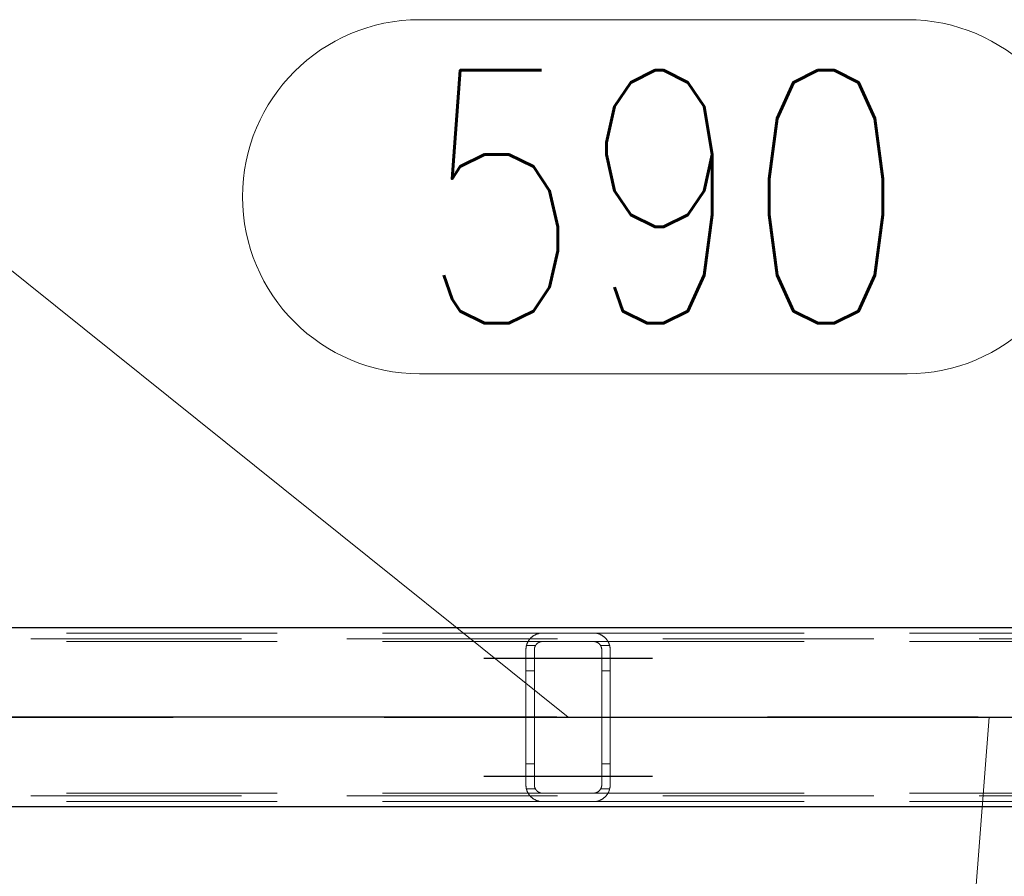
# Model space of a CAD drawing. Header units: millimetres. Extents: x -851 to 2, y 9346 to 10016.
# Tile 212 of 256: x -770 to -759, y 9760 to 9770. Entities that reach past the tile are written whole.
import ezdxf

# ---------------------------------------------------------------- set-up
doc = ezdxf.new("R2010")
doc.units = ezdxf.units.MM
doc.header["$LTSCALE"] = 10
doc.linetypes.add('HIDDEN', pattern=[0.375, 0.25, -0.125])
doc.linetypes.add('MITTE', pattern=[2, 1.25, -0.25, 0.25, -0.25])
for name, color, linetype, lineweight in [('PS_Hidden', 2, 'HIDDEN', 9), ('PS_Pos', 1, 'Continuous', 15), ('PS_Shape', 161, 'Continuous', 30), ('PS_SOLID', 7, 'Continuous', 30)]:
    doc.layers.add(name, color=color, linetype=linetype, lineweight=lineweight)
doc.layers.add('PS_Mid', color=5, linetype='MITTE')
doc.styles.add('simplex', font='simplex.shx', dxfattribs={"width": 0.75})

# ---------------------------------------------------------------- blocks, each defined once
blk = doc.blocks.new('*X547')
at = {"layer": 'PS_Hidden', "color": 2, "linetype": 'HIDDEN'}
for p, q in [((-773.568, 9762.575), (-764.168, 9762.575)), ((-764.296, 9762.529), (-764.292, 9762.532)), ((-764.292, 9762.532), (-764.289, 9762.535)), ((-764.289, 9762.535), (-764.285, 9762.537)), ((-764.285, 9762.537), (-764.281, 9762.54)), ((-764.281, 9762.54), (-764.277, 9762.543)), ((-764.277, 9762.543), (-764.273, 9762.545)), ((-764.273, 9762.545), (-764.268, 9762.548)), ((-764.268, 9762.548), (-764.264, 9762.55)), ((-764.264, 9762.55), (-764.259, 9762.553)), ((-764.259, 9762.553), (-764.255, 9762.555)), ((-764.255, 9762.555), (-764.25, 9762.558)), ((-764.25, 9762.558), (-764.245, 9762.56)), ((-764.245, 9762.56), (-764.24, 9762.562)), ((-764.24, 9762.562), (-764.234, 9762.564)), ((-764.234, 9762.564), (-764.229, 9762.566)), ((-764.229, 9762.566), (-764.223, 9762.567)), ((-764.223, 9762.567), (-764.218, 9762.569)), ((-764.218, 9762.569), (-764.211, 9762.57)), ((-764.211, 9762.57), (-764.205, 9762.572)), ((-764.205, 9762.572), (-764.198, 9762.573)), ((-764.198, 9762.573), (-764.191, 9762.574)), ((-764.191, 9762.574), (-764.183, 9762.574)), ((-764.183, 9762.574), (-764.176, 9762.575)), ((-764.176, 9762.575), (-764.168, 9762.575)), ((-764.168, 9762.575), (-763.568, 9762.575)), ((-764.168, 9762.575), (-764.168, 9762.575)), ((-763.568, 9762.575), (-763.561, 9762.575)), ((-763.568, 9762.575), (-754.168, 9762.575)), ((-763.561, 9762.575), (-763.554, 9762.574)), ((-763.554, 9762.574), (-763.547, 9762.574)), ((-763.547, 9762.574), (-763.54, 9762.573)), ((-763.54, 9762.573), (-763.533, 9762.572)), ((-763.533, 9762.572), (-763.526, 9762.57)), ((-763.526, 9762.57), (-763.519, 9762.569)), ((-763.519, 9762.569), (-763.513, 9762.567)), ((-763.513, 9762.567), (-763.507, 9762.565)), ((-763.507, 9762.565), (-763.502, 9762.564)), ((-763.502, 9762.564), (-763.497, 9762.562)), ((-763.497, 9762.562), (-763.492, 9762.56)), ((-763.492, 9762.56), (-763.487, 9762.557)), ((-763.487, 9762.557), (-763.482, 9762.555)), ((-763.482, 9762.555), (-763.477, 9762.553)), ((-763.477, 9762.553), (-763.472, 9762.55)), ((-763.472, 9762.55), (-763.468, 9762.548)), ((-763.468, 9762.548), (-763.463, 9762.545)), ((-763.463, 9762.545), (-763.459, 9762.542)), ((-763.459, 9762.542), (-763.455, 9762.539)), ((-763.455, 9762.539), (-763.451, 9762.536)), ((-763.451, 9762.536), (-763.447, 9762.534)), ((-763.447, 9762.534), (-763.443, 9762.531)), ((-763.443, 9762.531), (-763.439, 9762.528)), ((-486.492, 9762.505), (-781.692, 9762.505)), ((-773.568, 9762.475), (-764.168, 9762.475)), ((-764.365, 9762.413), (-764.364, 9762.418)), ((-764.365, 9762.409), (-764.365, 9762.413)), ((-764.364, 9762.418), (-764.363, 9762.423)), ((-764.363, 9762.423), (-764.361, 9762.427)), ((-764.255, 9762.425), (-764.362, 9762.425)), ((-764.361, 9762.427), (-764.36, 9762.432)), ((-764.36, 9762.432), (-764.359, 9762.436)), ((-764.359, 9762.436), (-764.357, 9762.441)), ((-764.357, 9762.441), (-764.356, 9762.445)), ((-764.356, 9762.445), (-764.354, 9762.45)), ((-764.354, 9762.45), (-764.352, 9762.454)), ((-764.352, 9762.454), (-764.35, 9762.458)), ((-764.35, 9762.458), (-764.348, 9762.463)), ((-764.348, 9762.463), (-764.346, 9762.467)), ((-764.346, 9762.467), (-764.344, 9762.471)), ((-764.344, 9762.471), (-764.342, 9762.475)), ((-764.342, 9762.475), (-764.339, 9762.479)), ((-764.339, 9762.479), (-764.337, 9762.483)), ((-764.337, 9762.483), (-764.334, 9762.486)), ((-764.334, 9762.486), (-764.332, 9762.49)), ((-764.332, 9762.49), (-764.329, 9762.494)), ((-764.329, 9762.494), (-764.326, 9762.497)), ((-764.326, 9762.497), (-764.324, 9762.501)), ((-764.324, 9762.501), (-764.321, 9762.504)), ((-764.321, 9762.504), (-764.318, 9762.508)), ((-764.318, 9762.508), (-764.315, 9762.511)), ((-764.315, 9762.511), (-764.312, 9762.514)), ((-764.312, 9762.514), (-764.309, 9762.517)), ((-764.309, 9762.517), (-764.305, 9762.521)), ((-764.305, 9762.521), (-764.302, 9762.524)), ((-764.302, 9762.524), (-764.299, 9762.526)), ((-764.299, 9762.526), (-764.296, 9762.529)), ((-764.26, 9762.415), (-764.261, 9762.412)), ((-764.259, 9762.417), (-764.26, 9762.415)), ((-764.258, 9762.419), (-764.259, 9762.417)), ((-764.257, 9762.421), (-764.258, 9762.419)), ((-764.256, 9762.423), (-764.257, 9762.421)), ((-764.255, 9762.425), (-764.256, 9762.423)), ((-764.254, 9762.427), (-764.255, 9762.425)), ((-764.253, 9762.429), (-764.254, 9762.427)), ((-764.251, 9762.431), (-764.253, 9762.429)), ((-764.25, 9762.433), (-764.251, 9762.431)), ((-764.249, 9762.434), (-764.25, 9762.433)), ((-764.247, 9762.436), (-764.249, 9762.434)), ((-764.246, 9762.438), (-764.247, 9762.436)), ((-764.244, 9762.44), (-764.246, 9762.438)), ((-764.243, 9762.442), (-764.244, 9762.44)), ((-764.241, 9762.443), (-764.243, 9762.442)), ((-764.24, 9762.445), (-764.241, 9762.443)), ((-764.238, 9762.447), (-764.24, 9762.445)), ((-764.236, 9762.448), (-764.238, 9762.447)), ((-764.234, 9762.45), (-764.236, 9762.448)), ((-764.233, 9762.452), (-764.234, 9762.45)), ((-764.231, 9762.453), (-764.233, 9762.452)), ((-764.229, 9762.455), (-764.231, 9762.453)), ((-764.227, 9762.456), (-764.229, 9762.455)), ((-764.225, 9762.457), (-764.227, 9762.456)), ((-764.223, 9762.459), (-764.225, 9762.457)), ((-764.22, 9762.46), (-764.223, 9762.459)), ((-764.218, 9762.462), (-764.22, 9762.46)), ((-764.216, 9762.463), (-764.218, 9762.462)), ((-764.213, 9762.464), (-764.216, 9762.463)), ((-764.211, 9762.466), (-764.213, 9762.464)), ((-764.208, 9762.467), (-764.211, 9762.466)), ((-764.205, 9762.468), (-764.208, 9762.467)), ((-764.203, 9762.469), (-764.205, 9762.468)), ((-764.2, 9762.47), (-764.203, 9762.469)), ((-764.197, 9762.471), (-764.2, 9762.47)), ((-764.194, 9762.472), (-764.197, 9762.471)), ((-764.191, 9762.472), (-764.194, 9762.472)), ((-764.188, 9762.473), (-764.191, 9762.472)), ((-764.185, 9762.474), (-764.188, 9762.473)), ((-764.182, 9762.474), (-764.185, 9762.474)), ((-764.178, 9762.474), (-764.182, 9762.474)), ((-764.175, 9762.475), (-764.178, 9762.474)), ((-764.172, 9762.475), (-764.175, 9762.475)), ((-764.168, 9762.475), (-764.172, 9762.475)), ((-763.568, 9762.475), (-764.168, 9762.475)), ((-763.565, 9762.475), (-763.568, 9762.475)), ((-763.568, 9762.475), (-763.568, 9762.475)), ((-763.568, 9762.475), (-754.168, 9762.475)), ((-763.562, 9762.475), (-763.565, 9762.475)), ((-763.559, 9762.474), (-763.562, 9762.475)), ((-763.555, 9762.474), (-763.559, 9762.474)), ((-763.552, 9762.474), (-763.555, 9762.474)), ((-763.549, 9762.473), (-763.552, 9762.474)), ((-763.545, 9762.472), (-763.549, 9762.473)), ((-763.542, 9762.471), (-763.545, 9762.472)), ((-763.539, 9762.47), (-763.542, 9762.471)), ((-763.536, 9762.47), (-763.539, 9762.47)), ((-763.533, 9762.469), (-763.536, 9762.47)), ((-763.531, 9762.468), (-763.533, 9762.469)), ((-763.528, 9762.466), (-763.531, 9762.468)), ((-763.525, 9762.465), (-763.528, 9762.466)), ((-763.523, 9762.464), (-763.525, 9762.465)), ((-763.52, 9762.463), (-763.523, 9762.464)), ((-763.518, 9762.461), (-763.52, 9762.463)), ((-763.515, 9762.46), (-763.518, 9762.461)), ((-763.513, 9762.458), (-763.515, 9762.46)), ((-763.511, 9762.457), (-763.513, 9762.458)), ((-763.509, 9762.455), (-763.511, 9762.457)), ((-763.507, 9762.453), (-763.509, 9762.455)), ((-763.505, 9762.452), (-763.507, 9762.453)), ((-763.503, 9762.45), (-763.505, 9762.452)), ((-763.501, 9762.449), (-763.503, 9762.45)), ((-763.499, 9762.447), (-763.501, 9762.449)), ((-763.497, 9762.445), (-763.499, 9762.447)), ((-763.496, 9762.444), (-763.497, 9762.445)), ((-763.494, 9762.442), (-763.496, 9762.444)), ((-763.493, 9762.44), (-763.494, 9762.442)), ((-763.491, 9762.438), (-763.493, 9762.44)), ((-763.49, 9762.437), (-763.491, 9762.438)), ((-763.488, 9762.435), (-763.49, 9762.437)), ((-763.487, 9762.433), (-763.488, 9762.435)), ((-763.486, 9762.431), (-763.487, 9762.433)), ((-763.484, 9762.429), (-763.486, 9762.431)), ((-763.483, 9762.427), (-763.484, 9762.429)), ((-763.482, 9762.425), (-763.483, 9762.427)), ((-763.481, 9762.423), (-763.482, 9762.425)), ((-763.375, 9762.425), (-763.482, 9762.425)), ((-763.48, 9762.421), (-763.481, 9762.423)), ((-763.479, 9762.419), (-763.48, 9762.421)), ((-763.478, 9762.417), (-763.479, 9762.419)), ((-763.477, 9762.415), (-763.478, 9762.417)), ((-763.476, 9762.413), (-763.477, 9762.415)), ((-763.475, 9762.411), (-763.476, 9762.413)), ((-763.439, 9762.528), (-763.436, 9762.525)), ((-763.436, 9762.525), (-763.432, 9762.522)), ((-763.432, 9762.522), (-763.429, 9762.519)), ((-763.429, 9762.519), (-763.426, 9762.515)), ((-763.426, 9762.515), (-763.423, 9762.512)), ((-763.423, 9762.512), (-763.42, 9762.509)), ((-763.42, 9762.509), (-763.417, 9762.506)), ((-763.417, 9762.506), (-763.414, 9762.503)), ((-763.414, 9762.503), (-763.412, 9762.499)), ((-763.412, 9762.499), (-763.409, 9762.496)), ((-763.409, 9762.496), (-763.406, 9762.492)), ((-763.406, 9762.492), (-763.404, 9762.488)), ((-763.404, 9762.488), (-763.401, 9762.485)), ((-763.401, 9762.485), (-763.399, 9762.481)), ((-763.399, 9762.481), (-763.396, 9762.477)), ((-763.396, 9762.477), (-763.394, 9762.473)), ((-763.394, 9762.473), (-763.392, 9762.469)), ((-763.392, 9762.469), (-763.39, 9762.465)), ((-763.39, 9762.465), (-763.388, 9762.461)), ((-763.388, 9762.461), (-763.386, 9762.457)), ((-763.386, 9762.457), (-763.384, 9762.452)), ((-763.384, 9762.452), (-763.382, 9762.448)), ((-763.382, 9762.448), (-763.381, 9762.444)), ((-763.381, 9762.444), (-763.379, 9762.439)), ((-763.379, 9762.439), (-763.378, 9762.435)), ((-763.378, 9762.435), (-763.376, 9762.43)), ((-763.376, 9762.43), (-763.375, 9762.426)), ((-763.375, 9762.426), (-763.374, 9762.421)), ((-763.374, 9762.421), (-763.373, 9762.417)), ((-763.373, 9762.417), (-763.372, 9762.412)), ((-764.368, 9762.39), (-764.367, 9762.394)), ((-764.368, 9762.385), (-764.368, 9762.39)), ((-764.368, 9762.38), (-764.368, 9762.385)), ((-764.368, 9762.375), (-764.368, 9762.38)), ((-764.368, 9760.775), (-764.368, 9762.375)), ((-764.367, 9762.399), (-764.366, 9762.404)), ((-764.367, 9762.394), (-764.367, 9762.399)), ((-764.366, 9762.404), (-764.365, 9762.409)), ((-764.267, 9762.388), (-764.268, 9762.386)), ((-764.268, 9762.386), (-764.268, 9762.384)), ((-764.268, 9762.384), (-764.268, 9762.382)), ((-764.268, 9762.382), (-764.268, 9762.379)), ((-764.268, 9762.379), (-764.268, 9762.377)), ((-764.268, 9762.377), (-764.268, 9762.375)), ((-764.268, 9762.375), (-764.268, 9762.375)), ((-764.268, 9762.375), (-764.268, 9760.775)), ((-764.266, 9762.395), (-764.267, 9762.393)), ((-764.267, 9762.393), (-764.267, 9762.39)), ((-764.267, 9762.39), (-764.267, 9762.388)), ((-764.265, 9762.399), (-764.266, 9762.397)), ((-764.266, 9762.397), (-764.266, 9762.395)), ((-764.264, 9762.404), (-764.265, 9762.402)), ((-764.265, 9762.402), (-764.265, 9762.399)), ((-764.263, 9762.406), (-764.264, 9762.404)), ((-764.262, 9762.41), (-764.263, 9762.408)), ((-764.263, 9762.408), (-764.263, 9762.406)), ((-764.261, 9762.412), (-764.262, 9762.41)), ((-763.474, 9762.409), (-763.475, 9762.411)), ((-763.474, 9762.407), (-763.474, 9762.409)), ((-763.473, 9762.405), (-763.474, 9762.407)), ((-763.472, 9762.403), (-763.473, 9762.405)), ((-763.472, 9762.401), (-763.472, 9762.403)), ((-763.471, 9762.398), (-763.472, 9762.401)), ((-763.471, 9762.396), (-763.471, 9762.398)), ((-763.47, 9762.394), (-763.471, 9762.396)), ((-763.47, 9762.392), (-763.47, 9762.394)), ((-763.47, 9762.39), (-763.47, 9762.392)), ((-763.469, 9762.388), (-763.47, 9762.39)), ((-763.469, 9762.385), (-763.469, 9762.388)), ((-763.469, 9762.383), (-763.469, 9762.385)), ((-763.469, 9762.381), (-763.469, 9762.383)), ((-763.468, 9762.379), (-763.469, 9762.381)), ((-763.468, 9762.377), (-763.468, 9762.379)), ((-763.468, 9762.375), (-763.468, 9762.377)), ((-763.468, 9760.775), (-763.468, 9762.375)), ((-763.372, 9762.412), (-763.371, 9762.407)), ((-763.371, 9762.407), (-763.37, 9762.403)), ((-763.37, 9762.403), (-763.37, 9762.398)), ((-763.37, 9762.398), (-763.369, 9762.394)), ((-763.369, 9762.394), (-763.369, 9762.389)), ((-763.369, 9762.389), (-763.369, 9762.384)), ((-763.369, 9762.384), (-763.368, 9762.38)), ((-763.368, 9762.38), (-763.368, 9762.375)), ((-763.368, 9762.375), (-763.368, 9762.375)), ((-763.368, 9762.375), (-763.368, 9760.775)), ((-764.268, 9762.125), (-764.368, 9762.125)), ((-763.368, 9762.125), (-763.468, 9762.125)), ((-764.268, 9761.025), (-764.368, 9761.025)), ((-763.368, 9761.025), (-763.468, 9761.025)), ((-773.568, 9760.675), (-764.168, 9760.675)), ((-764.368, 9760.77), (-764.368, 9760.775)), ((-764.368, 9760.775), (-764.368, 9760.775)), ((-764.368, 9760.765), (-764.368, 9760.77)), ((-764.368, 9760.76), (-764.368, 9760.765)), ((-764.367, 9760.755), (-764.368, 9760.76)), ((-764.367, 9760.751), (-764.367, 9760.755)), ((-764.366, 9760.746), (-764.367, 9760.751)), ((-764.365, 9760.741), (-764.366, 9760.746)), ((-764.365, 9760.736), (-764.365, 9760.741)), ((-764.364, 9760.732), (-764.365, 9760.736)), ((-764.363, 9760.727), (-764.364, 9760.732)), ((-764.361, 9760.722), (-764.363, 9760.727)), ((-764.255, 9760.725), (-764.362, 9760.725)), ((-764.36, 9760.718), (-764.361, 9760.722)), ((-764.359, 9760.713), (-764.36, 9760.718)), ((-764.357, 9760.709), (-764.359, 9760.713)), ((-764.356, 9760.704), (-764.357, 9760.709)), ((-764.354, 9760.7), (-764.356, 9760.704)), ((-764.352, 9760.696), (-764.354, 9760.7)), ((-764.35, 9760.691), (-764.352, 9760.696)), ((-764.348, 9760.687), (-764.35, 9760.691)), ((-764.346, 9760.683), (-764.348, 9760.687)), ((-764.344, 9760.679), (-764.346, 9760.683)), ((-764.342, 9760.675), (-764.344, 9760.679)), ((-764.339, 9760.671), (-764.342, 9760.675)), ((-764.337, 9760.667), (-764.339, 9760.671)), ((-764.334, 9760.663), (-764.337, 9760.667)), ((-764.332, 9760.66), (-764.334, 9760.663)), ((-764.268, 9760.775), (-764.268, 9760.773)), ((-764.268, 9760.773), (-764.268, 9760.77)), ((-764.268, 9760.77), (-764.268, 9760.768)), ((-764.268, 9760.768), (-764.268, 9760.766)), ((-764.268, 9760.766), (-764.268, 9760.764)), ((-764.268, 9760.764), (-764.267, 9760.762)), ((-764.267, 9760.762), (-764.267, 9760.759)), ((-764.267, 9760.759), (-764.267, 9760.757)), ((-764.267, 9760.757), (-764.266, 9760.755)), ((-764.266, 9760.755), (-764.266, 9760.753)), ((-764.266, 9760.753), (-764.265, 9760.75)), ((-764.265, 9760.75), (-764.265, 9760.748)), ((-764.265, 9760.748), (-764.264, 9760.746)), ((-764.264, 9760.746), (-764.263, 9760.744)), ((-764.263, 9760.744), (-764.263, 9760.742)), ((-764.263, 9760.742), (-764.262, 9760.74)), ((-764.262, 9760.74), (-764.261, 9760.737)), ((-764.261, 9760.737), (-764.26, 9760.735)), ((-764.26, 9760.735), (-764.259, 9760.733)), ((-764.259, 9760.733), (-764.258, 9760.731)), ((-764.258, 9760.731), (-764.257, 9760.729)), ((-764.257, 9760.729), (-764.256, 9760.727)), ((-764.256, 9760.727), (-764.255, 9760.725)), ((-764.255, 9760.725), (-764.254, 9760.723)), ((-764.254, 9760.723), (-764.253, 9760.721)), ((-764.253, 9760.721), (-764.251, 9760.719)), ((-764.251, 9760.719), (-764.25, 9760.717)), ((-764.25, 9760.717), (-764.249, 9760.715)), ((-764.249, 9760.715), (-764.247, 9760.713)), ((-764.247, 9760.713), (-764.246, 9760.712)), ((-764.246, 9760.712), (-764.244, 9760.71)), ((-764.244, 9760.71), (-764.243, 9760.708)), ((-764.243, 9760.708), (-764.241, 9760.706)), ((-764.241, 9760.706), (-764.24, 9760.705)), ((-764.24, 9760.705), (-764.238, 9760.703)), ((-764.238, 9760.703), (-764.236, 9760.701)), ((-764.236, 9760.701), (-764.234, 9760.7)), ((-764.234, 9760.7), (-764.233, 9760.698)), ((-764.233, 9760.698), (-764.231, 9760.697)), ((-764.231, 9760.697), (-764.229, 9760.695)), ((-764.229, 9760.695), (-764.227, 9760.694)), ((-764.227, 9760.694), (-764.225, 9760.692)), ((-764.225, 9760.692), (-764.223, 9760.691)), ((-764.223, 9760.691), (-764.22, 9760.689)), ((-764.22, 9760.689), (-764.218, 9760.688)), ((-764.218, 9760.688), (-764.216, 9760.687)), ((-764.216, 9760.687), (-764.213, 9760.685)), ((-764.213, 9760.685), (-764.211, 9760.684)), ((-764.211, 9760.684), (-764.208, 9760.683)), ((-764.208, 9760.683), (-764.205, 9760.682)), ((-764.205, 9760.682), (-764.203, 9760.681)), ((-764.203, 9760.681), (-764.2, 9760.68)), ((-764.2, 9760.68), (-764.197, 9760.679)), ((-764.197, 9760.679), (-764.194, 9760.678)), ((-764.194, 9760.678), (-764.191, 9760.677)), ((-764.191, 9760.677), (-764.188, 9760.677)), ((-764.188, 9760.677), (-764.185, 9760.676)), ((-764.185, 9760.676), (-764.182, 9760.676)), ((-764.182, 9760.676), (-764.178, 9760.675)), ((-764.178, 9760.675), (-764.175, 9760.675)), ((-764.175, 9760.675), (-764.172, 9760.675)), ((-764.172, 9760.675), (-764.168, 9760.675)), ((-764.168, 9760.675), (-763.568, 9760.675)), ((-764.168, 9760.675), (-764.168, 9760.675)), ((-763.568, 9760.675), (-763.565, 9760.675)), ((-763.568, 9760.675), (-754.168, 9760.675)), ((-763.565, 9760.675), (-763.562, 9760.675)), ((-763.562, 9760.675), (-763.559, 9760.675)), ((-763.559, 9760.675), (-763.555, 9760.676)), ((-763.555, 9760.676), (-763.552, 9760.676)), ((-763.552, 9760.676), (-763.549, 9760.677)), ((-763.549, 9760.677), (-763.545, 9760.678)), ((-763.545, 9760.678), (-763.542, 9760.678)), ((-763.542, 9760.678), (-763.539, 9760.679)), ((-763.539, 9760.679), (-763.536, 9760.68)), ((-763.536, 9760.68), (-763.533, 9760.681)), ((-763.533, 9760.681), (-763.531, 9760.682)), ((-763.531, 9760.682), (-763.528, 9760.683)), ((-763.528, 9760.683), (-763.525, 9760.685)), ((-763.525, 9760.685), (-763.523, 9760.686)), ((-763.523, 9760.686), (-763.52, 9760.687)), ((-763.52, 9760.687), (-763.518, 9760.689)), ((-763.518, 9760.689), (-763.515, 9760.69)), ((-763.515, 9760.69), (-763.513, 9760.692)), ((-763.513, 9760.692), (-763.511, 9760.693)), ((-763.511, 9760.693), (-763.509, 9760.695)), ((-763.509, 9760.695), (-763.507, 9760.696)), ((-763.507, 9760.696), (-763.505, 9760.698)), ((-763.505, 9760.698), (-763.503, 9760.7)), ((-763.503, 9760.7), (-763.501, 9760.701)), ((-763.501, 9760.701), (-763.499, 9760.703)), ((-763.499, 9760.703), (-763.497, 9760.705)), ((-763.497, 9760.705), (-763.496, 9760.706)), ((-763.496, 9760.706), (-763.494, 9760.708)), ((-763.494, 9760.708), (-763.493, 9760.71)), ((-763.493, 9760.71), (-763.491, 9760.711)), ((-763.491, 9760.711), (-763.49, 9760.713)), ((-763.49, 9760.713), (-763.488, 9760.715)), ((-763.488, 9760.715), (-763.487, 9760.717)), ((-763.487, 9760.717), (-763.486, 9760.719)), ((-763.486, 9760.719), (-763.484, 9760.721)), ((-763.484, 9760.721), (-763.483, 9760.723)), ((-763.483, 9760.723), (-763.482, 9760.724)), ((-763.482, 9760.724), (-763.481, 9760.726)), ((-763.375, 9760.725), (-763.482, 9760.725)), ((-763.481, 9760.726), (-763.48, 9760.728)), ((-763.48, 9760.728), (-763.479, 9760.73)), ((-763.479, 9760.73), (-763.478, 9760.732)), ((-763.478, 9760.732), (-763.477, 9760.735)), ((-763.477, 9760.735), (-763.476, 9760.737)), ((-763.476, 9760.737), (-763.475, 9760.739)), ((-763.475, 9760.739), (-763.474, 9760.741)), ((-763.474, 9760.743), (-763.473, 9760.745)), ((-763.474, 9760.741), (-763.474, 9760.743)), ((-763.473, 9760.745), (-763.472, 9760.747)), ((-763.472, 9760.749), (-763.471, 9760.751)), ((-763.472, 9760.747), (-763.472, 9760.749)), ((-763.471, 9760.754), (-763.47, 9760.756)), ((-763.471, 9760.751), (-763.471, 9760.754)), ((-763.47, 9760.76), (-763.469, 9760.762)), ((-763.47, 9760.758), (-763.47, 9760.76)), ((-763.47, 9760.756), (-763.47, 9760.758)), ((-763.469, 9760.769), (-763.468, 9760.771)), ((-763.469, 9760.766), (-763.469, 9760.769)), ((-763.469, 9760.764), (-763.469, 9760.766)), ((-763.469, 9760.762), (-763.469, 9760.764)), ((-763.468, 9760.773), (-763.468, 9760.775)), ((-763.468, 9760.775), (-763.468, 9760.775)), ((-763.468, 9760.771), (-763.468, 9760.773)), ((-763.404, 9760.661), (-763.406, 9760.658)), ((-763.401, 9760.665), (-763.404, 9760.661)), ((-763.399, 9760.669), (-763.401, 9760.665)), ((-763.396, 9760.673), (-763.399, 9760.669)), ((-763.394, 9760.677), (-763.396, 9760.673)), ((-763.392, 9760.681), (-763.394, 9760.677)), ((-763.39, 9760.685), (-763.392, 9760.681)), ((-763.388, 9760.689), (-763.39, 9760.685)), ((-763.386, 9760.693), (-763.388, 9760.689)), ((-763.384, 9760.697), (-763.386, 9760.693)), ((-763.382, 9760.702), (-763.384, 9760.697)), ((-763.381, 9760.706), (-763.382, 9760.702)), ((-763.379, 9760.711), (-763.381, 9760.706)), ((-763.378, 9760.715), (-763.379, 9760.711)), ((-763.376, 9760.719), (-763.378, 9760.715)), ((-763.375, 9760.724), (-763.376, 9760.719)), ((-763.374, 9760.729), (-763.375, 9760.724)), ((-763.373, 9760.733), (-763.374, 9760.729)), ((-763.372, 9760.738), (-763.373, 9760.733)), ((-763.371, 9760.742), (-763.372, 9760.738)), ((-763.37, 9760.747), (-763.371, 9760.742)), ((-763.369, 9760.756), (-763.37, 9760.752)), ((-763.37, 9760.752), (-763.37, 9760.747)), ((-763.368, 9760.77), (-763.369, 9760.766)), ((-763.369, 9760.766), (-763.369, 9760.761)), ((-763.369, 9760.761), (-763.369, 9760.756)), ((-763.368, 9760.775), (-763.368, 9760.77)), ((-486.492, 9760.645), (-781.692, 9760.645)), ((-773.568, 9760.575), (-764.168, 9760.575)), ((-764.329, 9760.656), (-764.332, 9760.66)), ((-764.326, 9760.652), (-764.329, 9760.656)), ((-764.324, 9760.649), (-764.326, 9760.652)), ((-764.321, 9760.645), (-764.324, 9760.649)), ((-764.318, 9760.642), (-764.321, 9760.645)), ((-764.315, 9760.639), (-764.318, 9760.642)), ((-764.312, 9760.636), (-764.315, 9760.639)), ((-764.309, 9760.632), (-764.312, 9760.636)), ((-764.305, 9760.629), (-764.309, 9760.632)), ((-764.302, 9760.626), (-764.305, 9760.629)), ((-764.299, 9760.623), (-764.302, 9760.626)), ((-764.296, 9760.621), (-764.299, 9760.623)), ((-764.292, 9760.618), (-764.296, 9760.621)), ((-764.289, 9760.615), (-764.292, 9760.618)), ((-764.285, 9760.612), (-764.289, 9760.615)), ((-764.281, 9760.61), (-764.285, 9760.612)), ((-764.277, 9760.607), (-764.281, 9760.61)), ((-764.273, 9760.604), (-764.277, 9760.607)), ((-764.268, 9760.602), (-764.273, 9760.604)), ((-764.264, 9760.599), (-764.268, 9760.602)), ((-764.259, 9760.597), (-764.264, 9760.599)), ((-764.255, 9760.595), (-764.259, 9760.597)), ((-764.25, 9760.592), (-764.255, 9760.595)), ((-764.245, 9760.59), (-764.25, 9760.592)), ((-764.24, 9760.588), (-764.245, 9760.59)), ((-764.234, 9760.586), (-764.24, 9760.588)), ((-764.229, 9760.584), (-764.234, 9760.586)), ((-764.223, 9760.583), (-764.229, 9760.584)), ((-764.218, 9760.581), (-764.223, 9760.583)), ((-764.211, 9760.58), (-764.218, 9760.581)), ((-764.205, 9760.578), (-764.211, 9760.58)), ((-764.198, 9760.577), (-764.205, 9760.578)), ((-764.191, 9760.576), (-764.198, 9760.577)), ((-764.183, 9760.575), (-764.191, 9760.576)), ((-764.176, 9760.575), (-764.183, 9760.575)), ((-764.168, 9760.575), (-764.176, 9760.575)), ((-763.568, 9760.575), (-764.168, 9760.575)), ((-763.561, 9760.575), (-763.568, 9760.575)), ((-763.568, 9760.575), (-754.168, 9760.575)), ((-763.554, 9760.575), (-763.561, 9760.575)), ((-763.547, 9760.576), (-763.554, 9760.575)), ((-763.54, 9760.577), (-763.547, 9760.576)), ((-763.533, 9760.578), (-763.54, 9760.577)), ((-763.526, 9760.579), (-763.533, 9760.578)), ((-763.519, 9760.581), (-763.526, 9760.579)), ((-763.513, 9760.583), (-763.519, 9760.581)), ((-763.507, 9760.584), (-763.513, 9760.583)), ((-763.502, 9760.586), (-763.507, 9760.584)), ((-763.497, 9760.588), (-763.502, 9760.586)), ((-763.492, 9760.59), (-763.497, 9760.588)), ((-763.487, 9760.592), (-763.492, 9760.59)), ((-763.482, 9760.595), (-763.487, 9760.592)), ((-763.477, 9760.597), (-763.482, 9760.595)), ((-763.472, 9760.6), (-763.477, 9760.597)), ((-763.468, 9760.602), (-763.472, 9760.6)), ((-763.463, 9760.605), (-763.468, 9760.602)), ((-763.459, 9760.608), (-763.463, 9760.605)), ((-763.455, 9760.61), (-763.459, 9760.608)), ((-763.451, 9760.613), (-763.455, 9760.61)), ((-763.447, 9760.616), (-763.451, 9760.613)), ((-763.443, 9760.619), (-763.447, 9760.616)), ((-763.439, 9760.622), (-763.443, 9760.619)), ((-763.436, 9760.625), (-763.439, 9760.622)), ((-763.432, 9760.628), (-763.436, 9760.625)), ((-763.429, 9760.631), (-763.432, 9760.628)), ((-763.426, 9760.634), (-763.429, 9760.631)), ((-763.423, 9760.637), (-763.426, 9760.634)), ((-763.42, 9760.641), (-763.423, 9760.637)), ((-763.417, 9760.644), (-763.42, 9760.641)), ((-763.414, 9760.647), (-763.417, 9760.644)), ((-763.412, 9760.651), (-763.414, 9760.647)), ((-763.409, 9760.654), (-763.412, 9760.651)), ((-763.406, 9760.658), (-763.409, 9760.654))]:
    blk.add_line(p, q, dxfattribs=at)
at = {"layer": 'PS_Mid', "color": 5, "linetype": 'MITTE'}
for p, q in [((-764.868, 9762.275), (-763.768, 9762.275)), ((-764.868, 9762.275), (-763.768, 9762.275)), ((-763.968, 9762.275), (-762.868, 9762.275)), ((-763.968, 9762.275), (-762.868, 9762.275)), ((-786.052, 9761.575), (-731.684, 9761.575)), ((-484.003, 9761.575), (-784.181, 9761.575)), ((-763.868, 9761.575), (-763.868, 9761.575)), ((-764.868, 9760.875), (-763.768, 9760.875)), ((-764.868, 9760.875), (-763.768, 9760.875)), ((-763.968, 9760.875), (-762.868, 9760.875)), ((-763.968, 9760.875), (-762.868, 9760.875))]:
    blk.add_line(p, q, dxfattribs=at)
at = {"layer": 'PS_SOLID', "color": 7, "linetype": 'Continuous'}
for p, q in [((-486.492, 9762.635), (-781.692, 9762.635)), ((-486.492, 9760.515), (-781.692, 9760.515))]:
    blk.add_line(p, q, dxfattribs=at)
blk = doc.blocks.new('*X609')
at = {"color": 1}
for p, q in [((-765.63, 9769.85), (-759.845, 9769.85)), ((-757.745, 9767.75), (-752.745, 9767.75)), ((-753.868, 9761.575), (-752.745, 9767.75)), ((-765.63, 9765.65), (-759.845, 9765.65))]:
    blk.add_line(p, q, dxfattribs=at)
for centre, start, end in [((-765.63, 9767.75), 90, 270), ((-759.845, 9767.75), 270, 90)]:
    blk.add_arc(centre, 2.1, start, end, dxfattribs=at)
at = {"color": 30, "style": 'simplex', "width": 0.75}
blk.add_text('590', height=3, dxfattribs=at).set_placement((-765.63, 9766.25))
blk = doc.blocks.new('*X610')
at = {"color": 1}
for p, q in [((-758.872, 9761.575), (-759.196, 9757.443)), ((-771.974, 9759.543), (-766.296, 9759.543)), ((-764.196, 9757.443), (-759.196, 9757.443)), ((-771.974, 9755.343), (-766.296, 9755.343))]:
    blk.add_line(p, q, dxfattribs=at)
for centre, start, end in [((-771.974, 9757.443), 90, 270), ((-766.296, 9757.443), 270, 90)]:
    blk.add_arc(centre, 2.1, start, end, dxfattribs=at)
at = {"color": 30, "style": 'simplex', "width": 0.75}
blk.add_text('586', height=3, dxfattribs=at).set_placement((-771.974, 9755.943))
blk = doc.blocks.new('*X611')
at = {"color": 1}
for p, q in [((-765.63, 9769.85), (-759.845, 9769.85)), ((-765.63, 9765.65), (-759.845, 9765.65))]:
    blk.add_line(p, q, dxfattribs=at)
for centre, start, end in [((-765.63, 9767.75), 90, 270), ((-759.845, 9767.75), 270, 90)]:
    blk.add_arc(centre, 2.1, start, end, dxfattribs=at)
at = {"color": 30, "style": 'simplex', "width": 0.75}
blk.add_text('590', height=3, dxfattribs=at).set_placement((-765.63, 9766.25))
blk = doc.blocks.new('*X612')
at = {"color": 1}
blk.add_line((-763.868, 9761.575), (-771.398, 9767.617), dxfattribs=at)

msp = doc.modelspace()

# ---------------------------------------------------------------- block references
at = {"layer": 'PS_Pos'}
for name in ['*X609', '*X611', '*X612', '*X610']:
    msp.add_blockref(name, (0, 0), dxfattribs=at)
at = {"layer": 'PS_Shape', "color": 31}
msp.add_blockref('*X547', (0, 0), dxfattribs=at)

doc.saveas('drawing.dxf')
